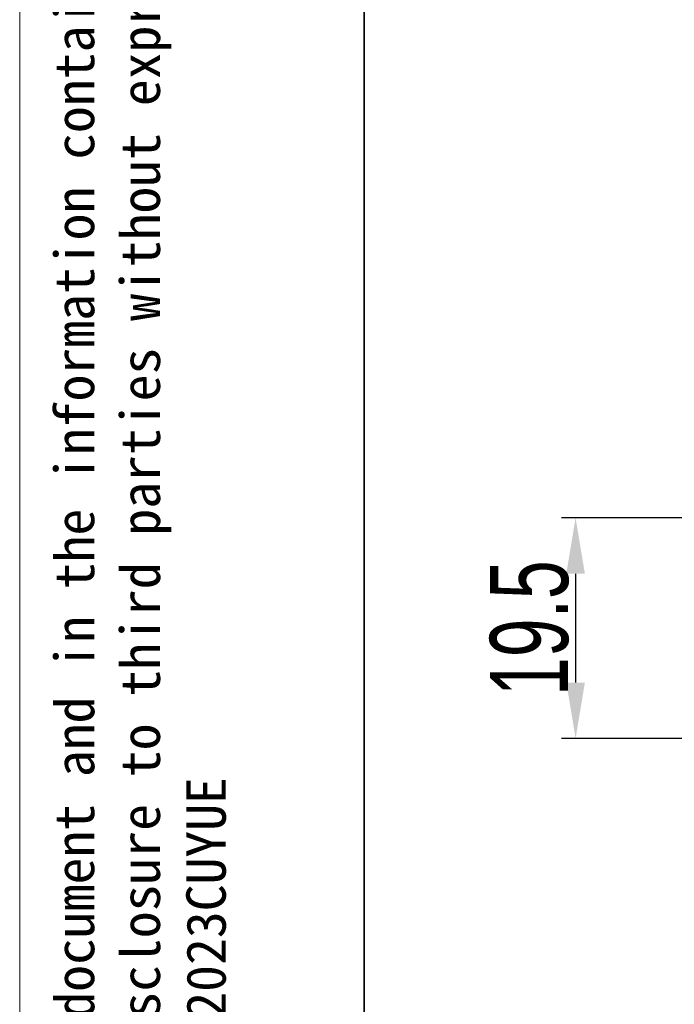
# Model space of a CAD drawing. Header units: millimetres. Extents: x 2485 to 2999, y 1640 to 2004.
# Tile 2 of 32: x 2485 to 2543, y 1757 to 1846. Entities that reach past the tile are written whole.
import ezdxf

# ---------------------------------------------------------------- set-up
doc = ezdxf.new("R2010")
doc.units = ezdxf.units.MM
for name, color, linetype, lineweight in [('尺寸线层', 3, 'Continuous', 18), ('粗实线层', 7, 'Continuous', 35), ('细实线层', 3, 'Continuous', 18)]:
    doc.layers.add(name, color=color, linetype=linetype, lineweight=lineweight)
doc.styles.get("Standard").update_dxf_attribs({"font": 'arial.ttf'})
doc.styles.add('标准', font='txt', dxfattribs={"width": 0.667})
doc.dimstyles.new('对齐', dxfattribs={"dimtxt": 3, "dimasz": 2.5, "dimexe": 1.25, "dimexo": 0.625, "dimtad": 1, "dimdsep": 46, "dimtxsty": '标准', "dimcen": 2.5, "dimclrd": 3, "dimclre": 3, "dimclrt": 3, "dimadec": 0, "dimazin": 0, "dimtfac": 1, "dimtmove": 0, "dimatfit": 3, "dimfxl": 1, "dimarcsym": 0})

# ---------------------------------------------------------------- blocks, each defined once
blk = doc.blocks.new('*D26')
at = {"layer": 'Defpoints', "color": 0, "transparency": 16777216}
for p in [(2553.757, 1801.006), (2534.367, 1781.247), (2553.757, 1781.247)]:
    blk.add_point(p, dxfattribs=at)
at = {"layer": '尺寸线层', "color": 3, "lineweight": -2, "transparency": 16777216}
for p, q in [((2553.132, 1801.006), (2533.117, 1801.006)), ((2534.367, 1796.006), (2534.367, 1786.247)), ((2553.132, 1781.247), (2533.117, 1781.247))]:
    blk.add_line(p, q, dxfattribs=at)
at = {"layer": '尺寸线层', "color": 3, "transparency": 16777216}
for points in [[(2533.534, 1796.006), (2535.201, 1796.006), (2534.367, 1801.006)], [(2533.534, 1786.247), (2535.201, 1786.247), (2534.367, 1781.247)]]:
    blk.add_solid(points, dxfattribs=at)
at = {"layer": '尺寸线层', "color": 3, "transparency": 16777216, "insert": (2530.242, 1791.127), "char_height": 7, "attachment_point": 5, "rotation": 90, "style": '标准'}
blk.add_mtext('19.5', dxfattribs=at)

msp = doc.modelspace()

# ---------------------------------------------------------------- linework, layer by layer
at = {"layer": '粗实线层'}
msp.add_lwpolyline([(2515.413, 1995.295), (2990.026, 1995.295), (2990.026, 1646.849), (2515.413, 1646.849)], close=True, dxfattribs=at)
at = {"layer": '细实线层'}
msp.add_lwpolyline([(2484.556, 2003.951), (2998.681, 2003.951), (2998.681, 1640.427), (2484.556, 1640.427)], close=True, dxfattribs=at)

# ---------------------------------------------------------------- texts
at = {"layer": '细实线层', "insert": (2487.696, 1683.966), "char_height": 3.535863, "width": 207.73206, "attachment_point": 1, "rotation": 90}
msp.add_mtext('{\\fSimHei|b0|i0|c134|p49;We reserve all rights in this document and in the information contained therein,reproduction,use or disclosure to third parties without express authority is strictly forbidden. copyright 2023CUYUE}', dxfattribs=at)

# ---------------------------------------------------------------- dimensions: what is measured, and where the dimension line sits
at = {"layer": '尺寸线层'}
dim = msp.add_linear_dim(base=(2534.367, 1781.247), p1=(2553.757, 1801.006), p2=(2553.757, 1781.247), angle=90, text='19.5', dimstyle='对齐', override={"dimtxt": 7, "dimasz": 5}, dxfattribs=at)
dim.commit()
dim.dimension.update_dxf_attribs({"geometry": '*D26', "text_midpoint": (2530.242, 1791.127)})

doc.saveas('drawing.dxf')
